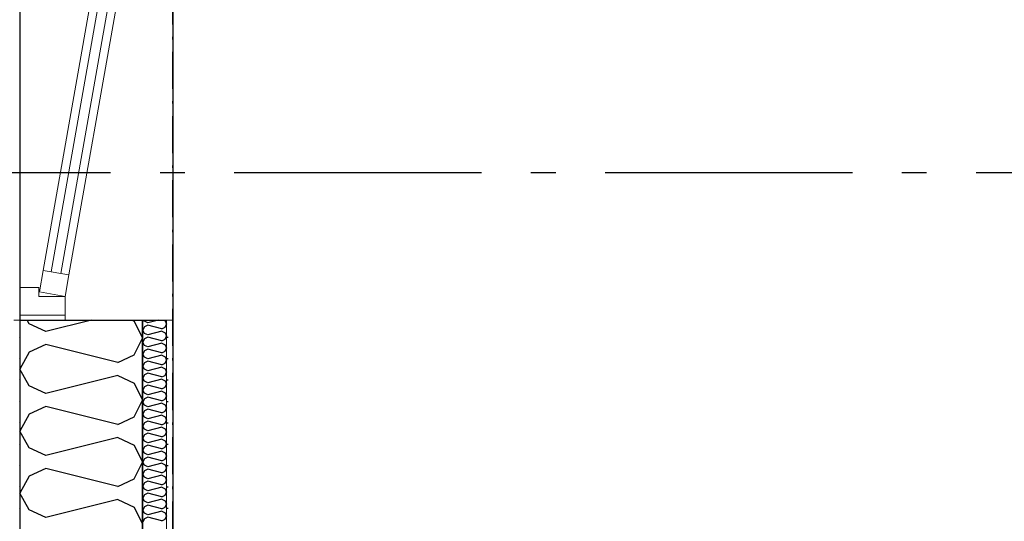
# Model space of a CAD drawing. Header units: millimetres. Extents: x -150 to 340931, y -1115 to 365939.
# Tile 11 of 253: x 277601 to 279592, y 348765 to 349781. Entities that reach past the tile are written whole.
import ezdxf
from ezdxf.enums import TextEntityAlignment as Align

# ---------------------------------------------------------------- set-up
doc = ezdxf.new("R2010")
doc.units = ezdxf.units.MM
doc.header["$LTSCALE"] = 0.5
doc.header["$MEASUREMENT"] = 0
for name, pattern in [('Akselinje', [1500, 1000, -200, 100, -200]), ('Over snittplan', [260, 150, -50, 10, -50]), ('PLINE', [0])]:
    doc.linetypes.add(name, pattern=pattern)
for name, color, linetype in [('232- Ikke-bærende yttervegger (Skravur)(Nye konstruksjoner)', 7, 'Continuous'), ('232- Ikke-bærende yttervegger(Nye konstruksjoner)', 7, 'Continuous'), ('244- Vinduer_ dører_ foldevegger(Nye konstruksjoner)', 7, 'Continuous'), ('255- Gulvoverflate(Nye konstruksjoner)', 7, 'Continuous'), ('82-- Modullinjer(Nye konstruksjoner)', 7, 'Continuous'), ('842-M___1_50 Målsetting bygning', 7, 'Continuous'), ('842-M___1_50 Målsetting bygning(Nye konstruksjoner)', 7, 'Continuous'), ('862- M___Nettoareal(Nye konstruksjoner)', 7, 'Continuous'), ('862- M___Nettoareal(Polylinje)(Nye konstruksjoner)', 7, 'Continuous'), ('862- M___Nettoareal(Tekst)(Nye konstruksjoner)', 7, 'Continuous')]:
    doc.layers.add(name, color=color, linetype=linetype)
for name, color, linetype, lineweight in [('234- Vinduer_ dører_ porter(Nye konstruksjoner)', 7, 'Continuous', 0), ('235- Utvendig kledning og overflate(Nye konstruksjoner)', 7, 'Continuous', 0), ('236- Innvendig kledning og overflate(Nye konstruksjoner)', 7, 'Continuous', 0)]:
    doc.layers.add(name, color=color, linetype=linetype, lineweight=lineweight)
doc.styles.add('GENERATED_STYLE_1', font='txt')
doc.styles.add('GENERATED_STYLE_3', font='arial.ttf')
doc.styles.add('GENERATED_STYLE_5', font='arial.ttf')
doc.dimstyles.new('GENERATED_STYLE__1', dxfattribs={"dimtxt": 100, "dimasz": 95, "dimexe": 0.18, "dimexo": 0.0625, "dimgap": 0, "dimtad": 1, "dimtih": 1, "dimtoh": 1, "dimdec": 0, "dimzin": 0, "dimdsep": 46, "dimtxsty": 'GENERATED_STYLE_3', "dimblk": 'ARROWHEAD_6', "dimblk1": 'ARROWHEAD_6', "dimblk2": 'ARROWHEAD_6', "dimcen": 0.09, "dimse1": 1, "dimse2": 1, "dimclrd": 256, "dimclre": 256, "dimclrt": 256, "dimadec": 1, "dimazin": 0, "dimtfac": 1, "dimtdec": 4, "dimtmove": 0, "dimatfit": 3, "dimfxl": 1, "dimtolj": 1, "dimtzin": 0, "dimarcsym": 0})
doc.dimstyles.new('GENERATED_STYLE__2', dxfattribs={"dimtxt": 100, "dimasz": 95, "dimexe": 0.18, "dimexo": 0.0625, "dimgap": 0, "dimtad": 1, "dimdec": 0, "dimzin": 0, "dimdsep": 46, "dimtxsty": 'GENERATED_STYLE_3', "dimblk": 'ARROWHEAD_6', "dimblk1": 'ARROWHEAD_6', "dimblk2": 'ARROWHEAD_6', "dimcen": 0.09, "dimse1": 1, "dimse2": 1, "dimclrd": 256, "dimclre": 256, "dimclrt": 256, "dimadec": 1, "dimazin": 0, "dimtfac": 1, "dimtdec": 4, "dimtmove": 0, "dimatfit": 3, "dimfxl": 1, "dimtolj": 1, "dimtzin": 0, "dimarcsym": 0})
doc.dimstyles.new('GENERATED_STYLE__4', dxfattribs={"dimtxt": 100, "dimasz": 95, "dimexe": 0.18, "dimexo": 0.0625, "dimgap": 0, "dimtad": 1, "dimdec": 0, "dimzin": 0, "dimdsep": 46, "dimtxsty": 'GENERATED_STYLE_3', "dimblk": 'ARROWHEAD_6', "dimblk1": 'ARROWHEAD_6', "dimblk2": 'ARROWHEAD_6', "dimcen": 0.09, "dimse1": 1, "dimse2": 1, "dimclrd": 256, "dimclre": 256, "dimclrt": 256, "dimadec": 1, "dimazin": 0, "dimtfac": 1, "dimtdec": 4, "dimtmove": 2, "dimatfit": 3, "dimfxl": 1, "dimtolj": 1, "dimtzin": 0, "dimarcsym": 0})
pattern_1 = [(0, (0, 0), (0, 43.30127), [0, -25]), (0, (12.5, 21.65), (0, 43.30127), [0, -25])]

# ---------------------------------------------------------------- blocks, each defined once
blk = doc.blocks.new('LEILIGHET 8__1', base_point=(283768.6, 348580.7))
at = {"layer": '862- M___Nettoareal(Polylinje)(Nye konstruksjoner)', "flags": 128}
blk.add_lwpolyline([(286041, 356380.7), (277911, 356380.7), (277911, 348080.7), (281226, 348080.7), (281226, 349780.7), (286041, 349780.7)], close=True, dxfattribs=at)
at = {"layer": '862- M___Nettoareal(Tekst)(Nye konstruksjoner)', "style": 'GENERATED_STYLE_1'}
for tag, p in [('DUMMY_861', (280015.2, 358168.6)), ('ROOM_NAME', (279278, 358118.8)), ('DUMMY_862', (279278, 357980.3))]:
    blk.add_attdef(tag, text='', height=100, dxfattribs=at).set_placement(p, align=Align.TOP_LEFT)
blk = doc.blocks.new('*X54')
at = {"layer": '232- Ikke-bærende yttervegger (Skravur)(Nye konstruksjoner)', "linetype": 'PLINE'}
for p, q in [((277853.7, 349170.2), (277852.3, 349172.7)), ((277881.9, 349172.7), (277860.2, 349167.2)), ((277891.9, 349172.7), (277894.9, 349171.3)), ((277894.9, 349171.3), (277898, 349164.7)), ((277853.7, 349159.2), (277850, 349152.6)), ((277853.7, 349145.9), (277850, 349152.6)), ((277860.2, 349167.2), (277853.7, 349170.2)), ((277860.2, 349162.1), (277853.7, 349159.2)), ((277888.4, 349155.1), (277860.2, 349162.1)), ((277888.4, 349155.1), (277894.9, 349158.1)), ((277894.9, 349158.1), (277898, 349164.7)), ((277853.7, 349134.9), (277850, 349128.3)), ((277860.2, 349143), (277853.7, 349145.9)), ((277860.2, 349137.9), (277853.7, 349134.9)), ((277888.4, 349150), (277860.2, 349143)), ((277888.4, 349130.8), (277860.2, 349137.9)), ((277888.4, 349150), (277894.9, 349147)), ((277888.4, 349130.8), (277894.9, 349133.8)), ((277894.9, 349147), (277898, 349140.4)), ((277894.9, 349133.8), (277898, 349140.4)), ((277853.7, 349121.6), (277850, 349128.3)), ((277860.2, 349118.7), (277853.7, 349121.6)), ((277860.2, 349113.6), (277853.7, 349110.6)), ((277888.4, 349125.7), (277860.2, 349118.7)), ((277888.4, 349106.5), (277860.2, 349113.6)), ((277888.4, 349125.7), (277894.9, 349122.8)), ((277894.9, 349122.8), (277898, 349116.1)), ((277894.9, 349109.5), (277898, 349116.1)), ((277853.7, 349110.6), (277850, 349104)), ((277853.7, 349097.4), (277850, 349104)), ((277860.2, 349094.4), (277853.7, 349097.4)), ((277888.4, 349101.4), (277860.2, 349094.4)), ((277888.4, 349106.5), (277894.9, 349109.5)), ((277888.4, 349101.4), (277894.9, 349098.5)), ((277894.9, 349098.5), (277898, 349091.9)), ((277894.9, 349085.2), (277898, 349091.9)), ((277853.7, 349086.3), (277850, 349079.7)), ((277853.7, 349073.1), (277850, 349079.7)), ((277860.2, 349089.3), (277853.7, 349086.3)), ((277860.2, 349070.1), (277853.7, 349073.1)), ((277888.4, 349082.3), (277860.2, 349089.3)), ((277888.4, 349077.2), (277860.2, 349070.1)), ((277888.4, 349082.3), (277894.9, 349085.2)), ((277888.4, 349077.2), (277894.9, 349074.2)), ((277894.9, 349074.2), (277898, 349067.6)), ((277853.7, 349062.1), (277850, 349055.4)), ((277853.7, 349048.8), (277850, 349055.4)), ((277860.2, 349065), (277853.7, 349062.1)), ((277888.4, 349058), (277860.2, 349065)), ((277888.4, 349052.9), (277860.2, 349045.8)), ((277888.4, 349058), (277894.9, 349060.9)), ((277888.4, 349052.9), (277894.9, 349049.9)), ((277894.9, 349060.9), (277898, 349067.6)), ((277853.7, 349037.8), (277850, 349031.2)), ((277853.7, 349024.5), (277850, 349031.2)), ((277860.2, 349045.8), (277853.7, 349048.8)), ((277860.2, 349040.7), (277853.7, 349037.8)), ((277888.4, 349033.7), (277860.2, 349040.7)), ((277888.4, 349033.7), (277894.9, 349036.7)), ((277894.9, 349049.9), (277898, 349043.3)), ((277894.9, 349036.7), (277898, 349043.3)), ((277853.7, 349013.5), (277850, 349006.9)), ((277860.2, 349021.6), (277853.7, 349024.5)), ((277860.2, 349016.5), (277853.7, 349013.5)), ((277888.4, 349028.6), (277860.2, 349021.6)), ((277888.4, 349009.4), (277860.2, 349016.5)), ((277888.4, 349028.6), (277894.9, 349025.6)), ((277888.4, 349009.4), (277894.9, 349012.4)), ((277894.9, 349025.6), (277898, 349019)), ((277894.9, 349012.4), (277898, 349019)), ((277853.7, 349000.2), (277850, 349006.9)), ((277860.2, 348997.3), (277853.7, 349000.2)), ((277860.2, 348992.2), (277853.7, 348989.2)), ((277888.4, 349004.3), (277860.2, 348997.3)), ((277888.4, 348985.1), (277860.2, 348992.2)), ((277888.4, 349004.3), (277894.9, 349001.4)), ((277894.9, 349001.4), (277898, 348994.7)), ((277894.9, 348988.1), (277898, 348994.7)), ((277853.7, 348989.2), (277850, 348982.6)), ((277853.7, 348976), (277850, 348982.6)), ((277860.2, 348973), (277853.7, 348976)), ((277888.4, 348980), (277860.2, 348973)), ((277888.4, 348985.1), (277894.9, 348988.1)), ((277888.4, 348980), (277894.9, 348977.1)), ((277894.9, 348977.1), (277898, 348970.4)), ((277853.7, 348964.9), (277850, 348958.3)), ((277853.7, 348951.7), (277850, 348958.3)), ((277860.2, 348967.9), (277853.7, 348964.9)), ((277860.2, 348948.7), (277853.7, 348951.7)), ((277888.4, 348960.9), (277860.2, 348967.9)), ((277888.4, 348955.8), (277860.2, 348948.7)), ((277888.4, 348960.9), (277894.9, 348963.8)), ((277888.4, 348955.8), (277894.9, 348952.8)), ((277894.9, 348963.8), (277898, 348970.4)), ((277894.9, 348952.8), (277898, 348946.2)), ((277853.7, 348940.7), (277850, 348934)), ((277853.7, 348927.4), (277850, 348934)), ((277860.2, 348943.6), (277853.7, 348940.7)), ((277888.4, 348936.6), (277860.2, 348943.6)), ((277888.4, 348936.6), (277894.9, 348939.5)), ((277894.9, 348939.5), (277898, 348946.2)), ((277853.7, 348916.4), (277850, 348909.7)), ((277860.2, 348924.4), (277853.7, 348927.4)), ((277860.2, 348919.3), (277853.7, 348916.4)), ((277888.4, 348931.5), (277860.2, 348924.4)), ((277888.4, 348912.3), (277860.2, 348919.3)), ((277888.4, 348931.5), (277894.9, 348928.5)), ((277888.4, 348912.3), (277894.9, 348915.3)), ((277894.9, 348928.5), (277898, 348921.9)), ((277894.9, 348915.3), (277898, 348921.9)), ((277853.7, 348903.1), (277850, 348909.7)), ((277853.7, 348892.1), (277850, 348885.5)), ((277860.2, 348900.2), (277853.7, 348903.1)), ((277860.2, 348895.1), (277853.7, 348892.1)), ((277888.4, 348907.2), (277860.2, 348900.2)), ((277888.4, 348888), (277860.2, 348895.1)), ((277888.4, 348907.2), (277894.9, 348904.2)), ((277894.9, 348904.2), (277898, 348897.6)), ((277894.9, 348891), (277898, 348897.6)), ((277853.7, 348878.8), (277850, 348885.5)), ((277860.2, 348875.9), (277853.7, 348878.8)), ((277888.4, 348882.9), (277860.2, 348875.9)), ((277888.4, 348888), (277894.9, 348891)), ((277888.4, 348882.9), (277894.9, 348880)), ((277894.9, 348880), (277898, 348873.3)), ((277894.9, 348866.7), (277898, 348873.3)), ((277853.7, 348867.8), (277850, 348861.2)), ((277853.7, 348854.6), (277850, 348861.2)), ((277860.2, 348870.8), (277853.7, 348867.8)), ((277860.2, 348851.6), (277853.7, 348854.6)), ((277888.4, 348863.7), (277860.2, 348870.8)), ((277888.4, 348858.6), (277860.2, 348851.6)), ((277888.4, 348863.7), (277894.9, 348866.7)), ((277888.4, 348858.6), (277894.9, 348855.7)), ((277894.9, 348855.7), (277898, 348849)), ((277853.7, 348843.5), (277850, 348836.9)), ((277853.7, 348830.3), (277850, 348836.9)), ((277860.2, 348846.5), (277853.7, 348843.5)), ((277888.4, 348839.5), (277860.2, 348846.5)), ((277888.4, 348834.3), (277860.2, 348827.3)), ((277888.4, 348839.5), (277894.9, 348842.4)), ((277888.4, 348834.3), (277894.9, 348831.4)), ((277894.9, 348842.4), (277898, 348849)), ((277853.7, 348819.3), (277850, 348812.6)), ((277853.7, 348806), (277850, 348812.6)), ((277860.2, 348827.3), (277853.7, 348830.3)), ((277860.2, 348822.2), (277853.7, 348819.3)), ((277888.4, 348815.2), (277860.2, 348822.2)), ((277888.4, 348815.2), (277894.9, 348818.1)), ((277894.9, 348831.4), (277898, 348824.8)), ((277894.9, 348818.1), (277898, 348824.8)), ((277853.7, 348795), (277850, 348788.3)), ((277860.2, 348803), (277853.7, 348806)), ((277860.2, 348797.9), (277853.7, 348795)), ((277888.4, 348810.1), (277860.2, 348803)), ((277888.4, 348790.9), (277860.2, 348797.9)), ((277888.4, 348810.1), (277894.9, 348807.1)), ((277888.4, 348790.9), (277894.9, 348793.8)), ((277894.9, 348807.1), (277898, 348800.5)), ((277894.9, 348793.8), (277898, 348800.5)), ((277853.7, 348781.7), (277850, 348788.3)), ((277860.2, 348778.7), (277853.7, 348781.7)), ((277860.2, 348773.6), (277853.7, 348770.7)), ((277888.4, 348785.8), (277860.2, 348778.7)), ((277888.4, 348766.6), (277860.2, 348773.6)), ((277888.4, 348785.8), (277894.9, 348782.8)), ((277894.9, 348782.8), (277898, 348776.2)), ((277894.9, 348769.6), (277898, 348776.2)), ((277853.7, 348770.7), (277850, 348764.1)), ((277888.4, 348766.6), (277894.9, 348769.6))]:
    blk.add_line(p, q, dxfattribs=at)
blk = doc.blocks.new('*X58')
at = {"layer": '232- Ikke-bærende yttervegger (Skravur)(Nye konstruksjoner)', "linetype": 'PLINE'}
for p, q in [((277620.1, 349164.8), (277615.8, 349172.7)), ((277746.2, 349172.7), (277653.7, 349149.5)), ((277828.3, 349172.7), (277832.8, 349170.6)), ((277832.8, 349170.6), (277849, 349136.4)), ((277653.7, 349149.5), (277620.1, 349164.8)), ((277832.8, 349102.1), (277849, 349136.4)), ((277653.7, 349123.2), (277620.1, 349107.9)), ((277799.2, 349086.8), (277653.7, 349123.2)), ((277620.1, 349107.9), (277601, 349073.6)), ((277799.2, 349086.8), (277832.8, 349102.1)), ((277620.1, 349039.4), (277601, 349073.6)), ((277799.2, 349060.5), (277653.7, 349024.1)), ((277799.2, 349060.5), (277832.8, 349045.2)), ((277653.7, 349024.1), (277620.1, 349039.4)), ((277832.8, 349045.2), (277849, 349010.9)), ((277653.7, 348997.7), (277620.1, 348982.4)), ((277799.2, 348961.4), (277653.7, 348997.7)), ((277832.8, 348976.7), (277849, 349010.9)), ((277620.1, 348982.4), (277601, 348948.2)), ((277799.2, 348961.4), (277832.8, 348976.7)), ((277620.1, 348913.9), (277601, 348948.2)), ((277799.2, 348935), (277653.7, 348898.6)), ((277799.2, 348935), (277832.8, 348919.7)), ((277653.7, 348898.6), (277620.1, 348913.9)), ((277832.8, 348919.7), (277849, 348885.5)), ((277653.7, 348872.3), (277620.1, 348857)), ((277799.2, 348835.9), (277653.7, 348872.3)), ((277832.8, 348851.2), (277849, 348885.5)), ((277620.1, 348857), (277601, 348822.7)), ((277799.2, 348835.9), (277832.8, 348851.2)), ((277620.1, 348788.5), (277601, 348822.7)), ((277799.2, 348809.6), (277653.7, 348773.2)), ((277799.2, 348809.6), (277832.8, 348794.3)), ((277832.8, 348794.3), (277849, 348760)), ((277653.7, 348773.2), (277620.1, 348788.5))]:
    blk.add_line(p, q, dxfattribs=at)
blk = doc.blocks.new('Vindu[1]')
at = {"layer": '234- Vinduer_ dører_ porter(Nye konstruksjoner)', "linetype": 'PLINE'}
for p, q in [((277911, 350282.7), (277911, 349172.7)), ((277648.5, 349273.2), (277809.2, 350185.1)), ((277664.7, 349270.3), (277825.5, 350182.3)), ((277845.2, 350178.8), (277684.4, 349266.9)), ((277861.4, 350175.9), (277700.6, 349264)), ((277640.8, 349229.9), (277648.5, 349273.2)), ((277648.5, 349273.2), (277700.6, 349264)), ((277700.6, 349264), (277693, 349220.7)), ((277601, 349182.7), (277601, 349238.7)), ((277601, 349238.7), (277640, 349238.7)), ((277640, 349238.7), (277640, 349220.7)), ((277640, 349220.7), (277693, 349220.7)), ((277693, 349220.7), (277640.8, 349229.9)), ((277693, 349220.7), (277693, 349182.7)), ((277601, 349172.7), (277601, 349182.7)), ((277601, 349182.7), (277693, 349182.7)), ((277693, 349182.7), (277693, 349172.7))]:
    blk.add_line(p, q, dxfattribs=at)
at = {"layer": '235- Utvendig kledning og overflate(Nye konstruksjoner)', "linetype": 'PLINE'}
blk.add_line((277589, 349172.7), (277601, 349172.7), dxfattribs=at)
at = {"layer": '236- Innvendig kledning og overflate(Nye konstruksjoner)', "linetype": 'PLINE'}
for p, q in [((277849, 349172.7), (277850, 349172.7)), ((277898, 349172.7), (277911, 349172.7))]:
    blk.add_line(p, q, dxfattribs=at)
at = {"layer": '244- Vinduer_ dører_ foldevegger(Nye konstruksjoner)', "linetype": 'PLINE'}
for p, q in [((277601, 349172.7), (277693, 349172.7)), ((277601, 349172.7), (277693, 349172.7)), ((277693, 349172.7), (277849, 349172.7)), ((277850, 349172.7), (277898, 349172.7))]:
    blk.add_line(p, q, dxfattribs=at)
blk = doc.blocks.new('Standard grid marker[90]', base_point=(305734.8, 349470.7))
at = {"layer": '82-- Modullinjer(Nye konstruksjoner)', "linetype": 'Akselinje'}
blk.add_line((305534.8, 349470.7), (271734.8, 349470.7), dxfattribs=at)
at = {"layer": '82-- Modullinjer(Nye konstruksjoner)', "style": 'GENERATED_STYLE_5'}
for tag, p in [('AC_MarkerText_1_1', (271409.8, 349524.4)), ('AC_MarkerText_1_0', (305859.8, 349524.4))]:
    blk.add_attdef(tag, text='', height=100, rotation=360, dxfattribs=at).set_placement(p, align=Align.TOP_CENTER)
blk = doc.blocks.new('*D774')
at = {"layer": '842-M___1_50 Målsetting bygning(Nye konstruksjoner)', "linetype": 'PLINE'}
for p, q in [((276294.5, 363585.1), (276294.5, 363772.6)), ((335668.8, 363585.1), (335668.8, 363772.6)), ((276344.5, 363728.9), (276244.5, 363628.9)), ((335618.8, 363628.9), (335718.8, 363728.9)), ((276219.5, 363678.9), (276294.5, 363678.9)), ((276294.5, 363678.9), (335668.8, 363678.9)), ((335668.8, 363678.9), (335743.8, 363678.9))]:
    blk.add_line(p, q, dxfattribs=at)
at = {"layer": '842-M___1_50 Målsetting bygning(Nye konstruksjoner)', "insert": (305772, 363698.9), "char_height": 100, "attachment_point": 7, "style": 'GENERATED_STYLE_3'}
blk.add_mtext('\\A1;{\\pql;\\fArial|b0|i0|c0|p0;\\W1.000000;59\xa0374}', dxfattribs=at)
blk = doc.blocks.new('ARROWHEAD_6')
at = {"linetype": 'Continuous'}
for p, q in [((-0.5, -0.5), (0.5, 0.5)), ((0, 0), (-1, 0))]:
    blk.add_line(p, q, dxfattribs=at)
blk = doc.blocks.new('*D811')
at = {"layer": '842-M___1_50 Målsetting bygning(Nye konstruksjoner)', "linetype": 'PLINE'}
for p, q in [((272272.6, 349620.7), (272372.6, 349520.7)), ((272416.4, 349570.7), (272228.9, 349570.7)), ((272322.6, 348018.7), (272322.6, 349570.7)), ((272272.6, 348068.7), (272372.6, 347968.7)), ((272416.4, 348018.7), (272228.9, 348018.7))]:
    blk.add_line(p, q, dxfattribs=at)
at = {"layer": '842-M___1_50 Målsetting bygning(Nye konstruksjoner)', "char_height": 100, "attachment_point": 7, "rotation": 90, "style": 'GENERATED_STYLE_3'}
for s, insert in [('\\A1;{\\pql;\\fArial|b0|i0|c0|p0;\\W1.000000;248}', (272301.2, 349342.7)), ('\\A1;{\\pql;\\fArial|b0|i0|c0|p0;\\W1.000000;1\xa0552}', (272302.6, 348623.1))]:
    blk.add_mtext(s, dxfattribs=dict(at, insert=insert))
blk = doc.blocks.new('*D812')
at = {"layer": '842-M___1_50 Målsetting bygning(Nye konstruksjoner)', "linetype": 'PLINE'}
for p, q in [((272272.6, 349868.7), (272372.6, 349768.7)), ((272416.4, 349818.7), (272228.9, 349818.7)), ((272322.6, 349570.7), (272322.6, 349818.7)), ((272272.6, 349620.7), (272372.6, 349520.7)), ((272416.4, 349570.7), (272228.9, 349570.7))]:
    blk.add_line(p, q, dxfattribs=at)
blk = doc.blocks.new('*D813')
at = {"layer": '842-M___1_50 Målsetting bygning(Nye konstruksjoner)', "linetype": 'PLINE'}
for p, q in [((272272.6, 356492.6), (272372.6, 356392.6)), ((272416.4, 356442.6), (272228.9, 356442.6)), ((272322.6, 349818.7), (272322.6, 356442.6)), ((272272.6, 349868.7), (272372.6, 349768.7)), ((272416.4, 349818.7), (272228.9, 349818.7))]:
    blk.add_line(p, q, dxfattribs=at)
at = {"layer": '842-M___1_50 Målsetting bygning(Nye konstruksjoner)', "insert": (272302.6, 352959.1), "char_height": 100, "attachment_point": 7, "rotation": 90, "style": 'GENERATED_STYLE_3'}
blk.add_mtext('\\A1;{\\pql;\\fArial|b0|i0|c0|p0;\\W1.000000;6\xa0624}', dxfattribs=at)
blk = doc.blocks.new('*D883')
at = {"layer": '842-M___1_50 Målsetting bygning', "linetype": 'PLINE'}
for p, q in [((277601, 342391.1), (277601, 342578.6)), ((277849, 342391.1), (277849, 342578.6)), ((277651, 342534.9), (277551, 342434.9)), ((277899, 342534.9), (277799, 342434.9)), ((277526, 342484.9), (277601, 342484.9)), ((277601, 342484.9), (277849, 342484.9))]:
    blk.add_line(p, q, dxfattribs=at)
at = {"layer": '842-M___1_50 Målsetting bygning', "insert": (277610.6, 342504.9), "char_height": 100, "attachment_point": 7, "style": 'GENERATED_STYLE_3'}
blk.add_mtext('\\A1;{\\pql;\\fArial|b0|i0|c0|p0;\\W1.000000;248}', dxfattribs=at)
blk = doc.blocks.new('*D884')
at = {"layer": '842-M___1_50 Målsetting bygning', "linetype": 'PLINE'}
for p, q in [((277849, 342391.1), (277849, 342578.6)), ((280066, 342391.1), (280066, 342578.6)), ((277899, 342534.9), (277799, 342434.9)), ((280116, 342534.9), (280016, 342434.9)), ((277849, 342484.9), (280066, 342484.9))]:
    blk.add_line(p, q, dxfattribs=at)
at = {"layer": '842-M___1_50 Målsetting bygning', "insert": (278785.9, 342504.9), "char_height": 100, "attachment_point": 7, "style": 'GENERATED_STYLE_3'}
blk.add_mtext('\\A1;{\\pql;\\fArial|b0|i0|c0|p0;\\W1.000000;2\xa0217}', dxfattribs=at)
blk = doc.blocks.new('*D929')
at = {"layer": '842-M___1_50 Målsetting bygning', "linetype": 'PLINE'}
for p, q in [((276507.4, 349222.7), (276607.4, 349122.7)), ((276651.2, 349172.7), (276463.7, 349172.7)), ((276557.4, 348018.7), (276557.4, 349172.7)), ((276507.4, 348068.7), (276607.4, 347968.7)), ((276651.2, 348018.7), (276463.7, 348018.7))]:
    blk.add_line(p, q, dxfattribs=at)
at = {"layer": '842-M___1_50 Målsetting bygning', "insert": (276537.4, 348424.1), "char_height": 100, "attachment_point": 7, "rotation": 90, "style": 'GENERATED_STYLE_3'}
blk.add_mtext('\\A1;{\\pql;\\fArial|b0|i0|c0|p0;\\W1.000000;1\xa0154}', dxfattribs=at)
blk = doc.blocks.new('SOV__42', base_point=(279477.1, 350061))
at = {"layer": '862- M___Nettoareal(Polylinje)(Nye konstruksjoner)', "linetype": 'PLINE', "flags": 128}
blk.add_lwpolyline([(281226, 351152.6), (277911, 351152.7), (277911, 348080.7), (281226, 348080.7)], close=True, dxfattribs=at)
at = {"layer": '862- M___Nettoareal(Tekst)(Nye konstruksjoner)', "insert": (279253, 350011.7), "char_height": 100, "attachment_point": 1, "style": 'GENERATED_STYLE_1'}
blk.add_mtext('\\A1;{\\pql;\\pt0,2300;\\fAvenir Light|b0|i0|c0|p0;\\W1.000000;10,2\\fAvenir Light|b0|i0|c0|p0;\\W1.000000;\\A1{\\H.66x;\\S^  ;}\\fAvenir Light|b0|i0|c0|p0;\\W1.000000; m\\fAvenir Light|b0|i0|c0|p0;\\W1.000000;\\A1{\\H.66x;\\S2^  ;}}', dxfattribs=at)
at = {"layer": '862- M___Nettoareal(Tekst)(Nye konstruksjoner)', "style": 'GENERATED_STYLE_1'}
for tag, p in [('DUMMY_861', (279701.2, 350249.2)), ('ROOM_NAME', (279253, 350199.4)), ('DUMMY_862', (279253, 350061))]:
    blk.add_attdef(tag, text='', height=100, dxfattribs=at).set_placement(p, align=Align.TOP_LEFT)

msp = doc.modelspace()

# ---------------------------------------------------------------- hatches: boundary and pattern name
at = {"layer": '232- Ikke-bærende yttervegger (Skravur)(Nye konstruksjoner)', "linetype": 'Continuous'}
h = msp.add_hatch(dxfattribs=at)
h.set_pattern_fill('Prikker_tett', color=256, style=0, pattern_type=2)
h.set_pattern_definition(pattern_1)
h.paths.add_polyline_path([(277589, 347770.7), (277601, 347770.7), (277601, 349172.7), (277589, 349172.7)])
msp.add_hatch(color=256, dxfattribs=at).paths.add_polyline_path([(277849, 348019.7), (277850, 348019.7), (277850, 349172.7), (277849, 349172.7)])
h = msp.add_hatch(dxfattribs=at)
h.set_pattern_fill('Prikker_tett', color=256, style=0, pattern_type=2)
h.set_pattern_definition(pattern_1)
h.paths.add_polyline_path([(277898, 348080.7), (277911, 348080.7), (277911, 349172.7), (277898, 349172.7)])

# ---------------------------------------------------------------- linework, layer by layer
at = {"layer": '232- Ikke-bærende yttervegger(Nye konstruksjoner)', "linetype": 'PLINE'}
for p, q in [((277601, 349172.7), (277601, 348018.7)), ((277601, 349172.7), (277693, 349172.7)), ((277693, 349172.7), (277849, 349172.7)), ((277849, 348018.7), (277849, 349172.7)), ((277850, 348019.7), (277850, 349172.7)), ((277850, 349172.7), (277898, 349172.7))]:
    msp.add_line(p, q, dxfattribs=at)
at = {"layer": '232- Ikke-bærende yttervegger(Nye konstruksjoner)', "linetype": 'Over snittplan', "flags": 128}
msp.add_lwpolyline([(277911, 348080.7), (277911, 356380.6)], dxfattribs=at)
at = {"layer": '235- Utvendig kledning og overflate(Nye konstruksjoner)', "linetype": 'PLINE'}
msp.add_line((277589, 349172.7), (277601, 349172.7), dxfattribs=at)
at = {"layer": '236- Innvendig kledning og overflate(Nye konstruksjoner)', "linetype": 'PLINE'}
for p, q in [((277849, 349172.7), (277850, 349172.7)), ((277898, 348067.7), (277898, 349172.7)), ((277898, 349172.7), (277911, 349172.7))]:
    msp.add_line(p, q, dxfattribs=at)
at = {"layer": '236- Innvendig kledning og overflate(Nye konstruksjoner)', "linetype": 'PLINE', "flags": 128}
msp.add_lwpolyline([(277911, 348080.7), (277911, 349172.7)], dxfattribs=at)
at = {"layer": '255- Gulvoverflate(Nye konstruksjoner)', "linetype": 'PLINE', "flags": 128}
msp.add_lwpolyline([(277601, 356690.6), (277601, 347770.7), (281536, 347770.7), (281536, 349470.7), (285893, 349470.7), (285893, 347770.7), (289886, 347770.7), (289886, 349470.7), (294243, 349470.7), (294243, 347770.7), (298236, 347770.7), (298236, 349470.7), (303051, 349470.7), (303051, 356690.6)], close=True, dxfattribs=at)

# ---------------------------------------------------------------- block references
at = {"layer": '232- Ikke-bærende yttervegger(Nye konstruksjoner)'}
for name in ['*X58', '*X54']:
    msp.add_blockref(name, (0, 0), dxfattribs=at)
at = {"layer": '244- Vinduer_ dører_ foldevegger(Nye konstruksjoner)', "linetype": 'PLINE'}
msp.add_blockref('Vindu[1]', (0, 0), dxfattribs=at)
at = {"layer": '82-- Modullinjer(Nye konstruksjoner)', "linetype": 'PLINE'}
msp.add_blockref('Standard grid marker[90]', (305734.8, 349470.7), dxfattribs=at)
at = {"layer": '862- M___Nettoareal(Nye konstruksjoner)', "linetype": 'Continuous'}
for name, p in [('LEILIGHET 8__1', (283768.6, 348580.7)), ('SOV__42', (279477.1, 350061))]:
    msp.add_blockref(name, p, dxfattribs=at)

# ---------------------------------------------------------------- dimensions: what is measured, and where the dimension line sits
at = {"layer": '842-M___1_50 Målsetting bygning', "linetype": 'Continuous'}
for base, p1, p2, picture, middle in [((277849, 342484.9), (277601, 352230.7), (277849, 352230.7), '*D883', (277724.8, 342554.9)), ((280066, 342484.9), (277849, 352230.7), (280066, 348080.7), '*D884', (278957.5, 342554.9))]:
    dim = msp.add_linear_dim(base=base, p1=p1, p2=p2, dimstyle='GENERATED_STYLE__1', dxfattribs=at)
    dim.commit()
    dim.dimension.update_dxf_attribs({"geometry": picture, "text_midpoint": middle, "dimtype": 160})
dim = msp.add_linear_dim(base=(276557.4, 349172.7), p1=(279568.5, 348018.7), p2=(277511, 349172.7), angle=90, dimstyle='GENERATED_STYLE__2', dxfattribs=at)
dim.commit()
dim.dimension.update_dxf_attribs({"geometry": '*D929', "text_midpoint": (276487.4, 348595.6), "dimtype": 160, "text_rotation": 90})
at = {"layer": '842-M___1_50 Målsetting bygning(Nye konstruksjoner)', "linetype": 'Continuous'}
dim = msp.add_linear_dim(base=(335668.8, 363678.9), p1=(276294.5, 358685.2), p2=(335668.8, 339845.1), dimstyle='GENERATED_STYLE__1', dxfattribs=at)
dim.commit()
dim.dimension.update_dxf_attribs({"geometry": '*D774', "text_midpoint": (305981.5, 363748.9), "dimtype": 160})
for base, p1, p2, dimstyle, picture, middle in [((272322.6, 356442.6), (280123.9, 349818.7), (276684.9, 356442.6), 'GENERATED_STYLE__2', '*D813', (272252.6, 353130.6)), ((272322.6, 349818.7), (280371.9, 349570.7), (280123.9, 349818.7), 'GENERATED_STYLE__4', '*D812', (272251.2, 349456.8)), ((272322.6, 349570.7), (279568.5, 348018.7), (280371.9, 349570.7), 'GENERATED_STYLE__2', '*D811', (272252.6, 348794.6))]:
    dim = msp.add_linear_dim(base=base, p1=p1, p2=p2, angle=90, dimstyle=dimstyle, dxfattribs=at)
    dim.commit()
    dim.dimension.update_dxf_attribs({"geometry": picture, "text_midpoint": middle, "dimtype": 160, "text_rotation": 90})

doc.saveas('drawing.dxf')
